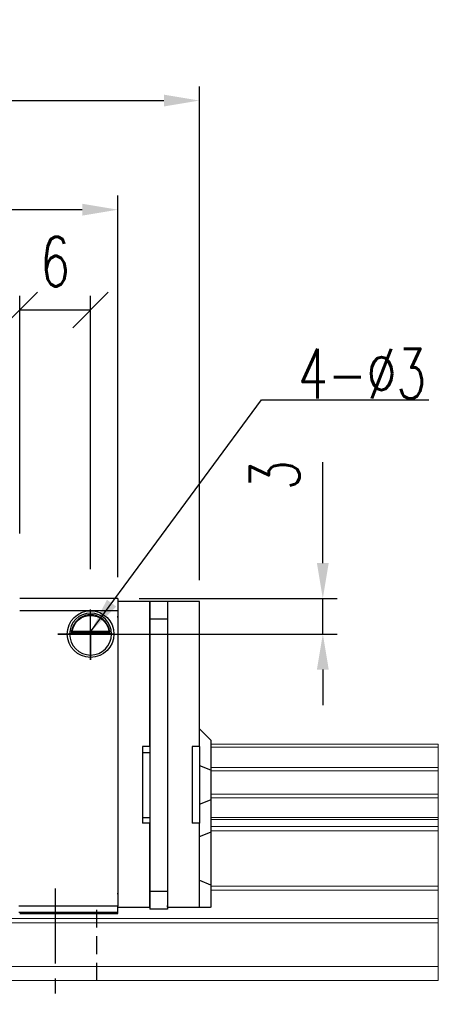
# Model space of a CAD drawing. Header units: millimetres. Extents: x 21 to 336, y 91 to 206.
# Tile 57 of 57: x 300 to 336, y 110 to 193. Entities that reach past the tile are written whole.
import ezdxf

# ---------------------------------------------------------------- set-up
doc = ezdxf.new("R2010")
doc.units = ezdxf.units.MM
doc.header["$PDSIZE"] = -1
doc.linetypes.add('CENTER', pattern=[10.16, 6.35, -1.27, 1.27, -1.27])
doc.linetypes.add('DASHED', pattern=[0.75, 0.5, -0.25])
for name, color, linetype in [('2', 7, 'Continuous'), ('CL', 1, 'CENTER'), ('DIM', 4, 'Continuous'), ('HID', 2, 'DASHED'), ('OUT', 3, 'Continuous')]:
    doc.layers.add(name, color=color, linetype=linetype)
doc.styles.add('DIM-7', font='SIMPLEX.shx', dxfattribs={"width": 0.7, "bigfont": 'chineset.shx'})
doc.dimstyles.new('CNS', dxfattribs={"dimtxt": 3.5, "dimasz": 2.5, "dimexe": 1, "dimexo": 1.5, "dimgap": 0.09, "dimtad": 0, "dimdsep": 46, "dimtxsty": 'DIM-7', "dimcen": 0.09, "dimclrd": 1, "dimclre": 1, "dimclrt": 4, "dimadec": 0, "dimazin": 0, "dimtfac": 1, "dimtix": 1, "dimtmove": 2, "dimatfit": 3, "dimfxl": 1, "dimtvp": 0.971429, "dimtolj": 1, "dimarcsym": 0})

# ---------------------------------------------------------------- blocks, each defined once
blk = doc.blocks.new('*D13')
at = {"layer": 'DEFPOINTS', "color": 0}
for p in [(232.563, 177.012), (232.563, 144.14), (308.163, 144.14)]:
    blk.add_point(p, dxfattribs=at)
at = {"layer": 'DIM', "color": 7, "lineweight": -2}
for p, q in [((232.563, 145.94), (232.563, 178.212)), ((308.163, 145.94), (308.163, 178.212)), ((305.163, 177.012), (235.563, 177.012))]:
    blk.add_line(p, q, dxfattribs=at)
at = {"layer": 'DIM', "color": 7}
for points in [[(235.563, 177.512), (235.563, 176.512), (232.563, 177.012)], [(305.163, 177.512), (305.163, 176.512), (308.163, 177.012)]]:
    blk.add_solid(points, dxfattribs=at)
at = {"layer": 'DIM', "color": 7, "insert": (270.363, 181.092), "char_height": 4.2, "attachment_point": 5, "style": 'DIM-7'}
blk.add_mtext('\\A1;75.6', dxfattribs=at)
blk = doc.blocks.new('_Oblique')
at = {"color": 0, "linetype": 'ByBlock', "lineweight": -2}
blk.add_line((-0.5, -0.5), (0.5, 0.5), dxfattribs=at)
blk = doc.blocks.new('*D14')
at = {"layer": 'DEFPOINTS', "color": 0}
for p in [(305.863, 168.54), (299.863, 147.84), (305.863, 144.833)]:
    blk.add_point(p, dxfattribs=at)
at = {"layer": 'DIM', "color": 7, "lineweight": -2}
for p, q in [((299.863, 149.64), (299.863, 169.74)), ((305.863, 146.633), (305.863, 169.74)), ((299.863, 168.54), (305.863, 168.54))]:
    blk.add_line(p, q, dxfattribs=at)
at = {"layer": 'DIM', "color": 7, "lineweight": -2, "xscale": 3, "yscale": 3, "zscale": 3, "rotation": 180}
blk.add_blockref('_Oblique', (299.863, 168.54), dxfattribs=at)
at = {"layer": 'DIM', "color": 7, "lineweight": -2, "xscale": 3, "yscale": 3, "zscale": 3}
blk.add_blockref('_Oblique', (305.863, 168.54), dxfattribs=at)
at = {"layer": 'DIM', "color": 7, "insert": (302.863, 172.62), "char_height": 4.2, "attachment_point": 5, "style": 'DIM-7'}
blk.add_mtext('\\A1;6', dxfattribs=at)
blk = doc.blocks.new('*D15')
at = {"layer": 'DEFPOINTS', "color": 0}
for p in [(308.163, 144.14), (305.863, 141.14), (325.51, 141.14)]:
    blk.add_point(p, dxfattribs=at)
at = {"layer": 'DIM', "color": 7, "lineweight": -2}
for p, q in [((325.51, 147.14), (325.51, 155.659)), ((309.963, 144.14), (326.71, 144.14)), ((325.51, 141.14), (325.51, 144.14)), ((307.663, 141.14), (326.71, 141.14)), ((325.51, 138.14), (325.51, 135.14))]:
    blk.add_line(p, q, dxfattribs=at)
at = {"layer": 'DIM', "color": 7}
for points in [[(325.01, 147.14), (326.01, 147.14), (325.51, 144.14)], [(325.01, 138.14), (326.01, 138.14), (325.51, 141.14)]]:
    blk.add_solid(points, dxfattribs=at)
at = {"layer": 'DIM', "color": 7, "insert": (321.43, 154.571), "char_height": 4.2, "attachment_point": 5, "rotation": 90, "style": 'DIM-7'}
blk.add_mtext('\\A1;3', dxfattribs=at)
blk = doc.blocks.new('*D7')
at = {"layer": 'DEFPOINTS', "color": 0}
for p in [(315.063, 186.239), (225.663, 143.89), (315.063, 143.89)]:
    blk.add_point(p, dxfattribs=at)
at = {"layer": 'DIM', "color": 7, "lineweight": -2}
for p, q in [((225.663, 145.69), (225.663, 187.439)), ((315.063, 145.69), (315.063, 187.439)), ((228.663, 186.239), (312.063, 186.239))]:
    blk.add_line(p, q, dxfattribs=at)
at = {"layer": 'DIM', "color": 7}
for points in [[(228.663, 186.739), (228.663, 185.739), (225.663, 186.239)], [(312.063, 186.739), (312.063, 185.739), (315.063, 186.239)]]:
    blk.add_solid(points, dxfattribs=at)
at = {"layer": 'DIM', "color": 7, "insert": (270.363, 190.319), "char_height": 4.2, "attachment_point": 5, "style": 'DIM-7'}
blk.add_mtext('\\A1;89.4', dxfattribs=at)

msp = doc.modelspace()

# ---------------------------------------------------------------- linework, layer by layer
at = {"layer": '2', "color": 0, "linetype": 'Continuous'}
for p, q in [((308.163, 144.14), (299.863, 144.14)), ((308.163, 144.14), (308.163, 143.14)), ((308.163, 143.89), (308.163, 143.744)), ((310.863, 143.89), (308.163, 143.89)), ((308.163, 143.84), (308.163, 142.64)), ((308.163, 143.744), (308.163, 142.537)), ((312.363, 143.89), (310.863, 143.89)), ((310.863, 143.89), (310.863, 142.39)), ((310.863, 143.744), (310.863, 143.89)), ((310.863, 142.537), (310.863, 143.744)), ((312.363, 143.89), (312.363, 143.744)), ((315.063, 143.89), (312.363, 143.89)), ((312.363, 143.89), (312.363, 142.39)), ((312.363, 143.744), (312.363, 142.537)), ((315.063, 143.744), (315.063, 143.89)), ((315.063, 142.537), (315.063, 143.744)), ((299.863, 143.14), (308.163, 143.14)), ((308.163, 143.14), (308.163, 118.14)), ((308.163, 142.536), (308.163, 142.64)), ((308.163, 142.537), (308.163, 142.183)), ((310.863, 142.183), (310.863, 142.537)), ((312.363, 142.39), (310.863, 142.39)), ((310.863, 142.39), (310.863, 119.39)), ((312.363, 142.537), (312.363, 142.183)), ((312.363, 142.39), (312.363, 119.39)), ((315.063, 142.183), (315.063, 142.537)), ((308.163, 142.183), (308.163, 119.597)), ((310.863, 131.64), (310.863, 142.183)), ((312.363, 142.183), (312.363, 119.597)), ((315.063, 131.64), (315.063, 142.183)), ((307.637, 141.19), (304.088, 141.19)), ((304.231, 141.323), (307.495, 141.323)), ((304.308, 141.39), (307.418, 141.39)), ((315.063, 133.14), (316.013, 132.19)), ((310.263, 131.64), (310.263, 125.14)), ((310.863, 131.64), (310.263, 131.64)), ((314.463, 131.64), (314.463, 125.14)), ((315.063, 131.64), (314.463, 131.64)), ((315.063, 131.64), (315.063, 125.14)), ((316.063, 132.14), (316.013, 132.19)), ((316.063, 129.636), (316.063, 132.14)), ((310.263, 131.14), (310.863, 131.14)), ((315.063, 130.03), (316.013, 129.656)), ((316.063, 129.636), (316.013, 129.656)), ((316.063, 127.144), (316.063, 129.636)), ((315.063, 126.75), (316.013, 127.124)), ((316.063, 127.144), (316.013, 127.124)), ((316.063, 124.409), (316.063, 127.144)), ((310.263, 125.64), (310.863, 125.64)), ((310.863, 125.14), (310.263, 125.14)), ((310.863, 119.597), (310.863, 125.14)), ((315.063, 125.14), (314.463, 125.14)), ((315.063, 119.597), (315.063, 125.14)), ((315.063, 124.015), (316.013, 124.389)), ((316.063, 124.409), (316.013, 124.389)), ((316.063, 119.93), (316.063, 124.409)), ((315.063, 120.344), (316.013, 119.951)), ((316.063, 119.93), (316.013, 119.951)), ((316.063, 118.04), (316.063, 119.93)), ((308.163, 119.597), (308.163, 119.244)), ((308.163, 119.14), (308.163, 119.244)), ((308.163, 119.244), (308.163, 118.187)), ((308.163, 119.14), (308.163, 118.14)), ((310.863, 119.244), (310.863, 119.597)), ((310.863, 119.39), (310.863, 117.89)), ((312.363, 119.39), (310.863, 119.39)), ((310.863, 118.187), (310.863, 119.244)), ((312.363, 119.597), (312.363, 119.244)), ((312.363, 119.39), (312.363, 117.89)), ((312.363, 119.244), (312.363, 118.187)), ((315.063, 119.244), (315.063, 119.597)), ((315.063, 118.187), (315.063, 119.244)), ((308.163, 118.14), (299.783, 118.14)), ((299.784, 117.64), (308.163, 117.64)), ((299.862, 117.505), (308.163, 117.505)), ((299.862, 117.505), (308.163, 117.505)), ((308.163, 118.04), (308.163, 118.187)), ((308.163, 117.64), (308.163, 118.14)), ((308.163, 118.04), (310.863, 118.04)), ((308.163, 117.505), (308.163, 117.64)), ((308.163, 117.505), (308.163, 117.64)), ((310.863, 118.04), (310.863, 118.187)), ((312.363, 117.89), (310.863, 117.89)), ((312.363, 118.04), (312.363, 118.187)), ((312.363, 118.04), (315.063, 118.04)), ((315.063, 118.04), (315.063, 118.187)), ((315.063, 118.04), (316.013, 118.04)), ((316.063, 118.04), (316.013, 118.04))]:
    msp.add_line(p, q, dxfattribs=at)
at = {"layer": '2', "color": 0, "linetype": 'Continuous', "extrusion": (0, 0, -1)}
for radius, start, end in [(1.975, 270, 90), (1.575, 9.1332, 90), (1.975, 90, 270), (1.575, 90, 170.8668)]:
    msp.add_arc((-305.863, 141.14), radius, start, end, dxfattribs=at)
at = {"layer": '2', "color": 0, "linetype": 'Continuous'}
for start, end in [(90, 270), (270, 90)]:
    msp.add_arc((305.863, 141.14), 1.775, start, end, dxfattribs=at)
for points, knots in [([(305.863, 142.771), (305.712, 142.771), (305.559, 142.748), (305.242, 142.651), (305.076, 142.568), (304.806, 142.369), (304.692, 142.259), (304.52, 142.039), (304.454, 141.932), (304.347, 141.718), (304.306, 141.608), (304.258, 141.442), (304.243, 141.379), (304.231, 141.323)], [0, 0, 0, 0, 0.183798, 0.183798, 0.410489, 0.410489, 0.600027, 0.600027, 0.749109, 0.749109, 0.899192, 0.899192, 1, 1, 1, 1]), ([(307.495, 141.323), (307.479, 141.399), (307.457, 141.489), (307.393, 141.678), (307.351, 141.78), (307.246, 141.976), (307.182, 142.072), (307.01, 142.284), (306.892, 142.394), (306.632, 142.575), (306.487, 142.647), (306.185, 142.745), (306.023, 142.771), (305.863, 142.771)], [0, 0, 0, 0, 0.137686, 0.137686, 0.275472, 0.275472, 0.412356, 0.412356, 0.606431, 0.606431, 0.804639, 0.804639, 1, 1, 1, 1])]:
    msp.add_open_spline(points, degree=3, knots=knots, dxfattribs=at)
for points in [[(304.308, 141.39), (304.282, 141.368), (304.257, 141.345), (304.231, 141.323)], [(307.495, 141.323), (307.469, 141.345), (307.443, 141.368), (307.418, 141.39)]]:
    msp.add_open_spline(points, degree=3, dxfattribs=at)
at = {"layer": 'CL', "color": 0}
msp.add_line((302.863, 119.64), (302.863, 109.84), dxfattribs=at)
at = {"layer": 'DIM', "color": 0}
for p, q in [((305.863, 138.96), (305.863, 143.226)), ((307.838, 141.14), (303.097, 141.14)), ((303.097, 141.14), (305.863, 141.14)), ((305.863, 141.14), (307.838, 141.14)), ((305.863, 141.14), (305.863, 138.96))]:
    msp.add_line(p, q, dxfattribs=at)
at = {"layer": 'HID', "color": 0, "ltscale": 3}
msp.add_line((306.363, 117.84), (306.363, 111.84), dxfattribs=at)
at = {"layer": 'OUT', "color": 0, "linetype": 'Continuous', "lineweight": 15}
for p, q in [((335.263, 131.833), (316.063, 131.833)), ((335.263, 131.577), (316.063, 131.577)), ((335.263, 131.84), (335.263, 111.84)), ((335.263, 129.867), (316.063, 129.867)), ((335.263, 129.573), (316.063, 129.573)), ((335.263, 127.592), (316.063, 127.592)), ((335.263, 127.298), (316.063, 127.298)), ((335.263, 125.618), (316.063, 125.618)), ((335.263, 125.453), (316.063, 125.453)), ((335.263, 124.859), (316.063, 124.859)), ((335.263, 124.506), (316.063, 124.506)), ((335.263, 119.84), (316.063, 119.84)), ((335.263, 119.487), (316.063, 119.487)), ((335.263, 116.733), (208.784, 116.733)), ((335.263, 117.087), (208.838, 117.087)), ((335.263, 113.04), (207.661, 113.04)), ((335.263, 111.84), (162.863, 111.84))]:
    msp.add_line(p, q, dxfattribs=at)

# ---------------------------------------------------------------- texts
at = {"layer": 'DIM', "color": 0, "insert": (323.426, 161.06), "char_height": 4.2, "attachment_point": 7, "style": 'DIM-7'}
msp.add_mtext('\\A1;4-%%C3', dxfattribs=at)

# ---------------------------------------------------------------- dimensions: what is measured, and where the dimension line sits
at = {"layer": 'DIM', "color": 0}
for base, p1, p2, override, picture, middle in [((315.063, 186.239), (225.663, 143.89), (315.063, 143.89), {"dimscale": 1.2, "dimclrd": 7, "dimclre": 7, "dimclrt": 7}, '*D7', (270.363, 190.319)), ((232.563, 177.012), (308.163, 144.14), (232.563, 144.14), {"dimscale": 1.2, "dimclrd": 7, "dimclre": 7, "dimclrt": 7}, '*D13', (270.363, 181.092)), ((305.863, 168.54), (299.863, 147.84), (305.863, 144.833), {"dimscale": 1.2, "dimblk1": 'Oblique', "dimblk2": 'Oblique', "dimsah": 1, "dimclrd": 7, "dimclre": 7, "dimclrt": 7}, '*D14', (302.863, 172.62))]:
    dim = msp.add_linear_dim(base=base, p1=p1, p2=p2, dimstyle='CNS', override=override, dxfattribs=at)
    dim.commit()
    dim.dimension.update_dxf_attribs({"geometry": picture, "text_midpoint": middle})
dim = msp.add_linear_dim(base=(325.51, 141.14), p1=(308.163, 144.14), p2=(305.863, 141.14), angle=90, dimstyle='CNS', override={"dimscale": 1.2, "dimclrd": 7, "dimclre": 7, "dimclrt": 7, "dimtmove": 0}, dxfattribs=at)
dim.commit()
dim.dimension.update_dxf_attribs({"geometry": '*D15', "text_midpoint": (325.51, 154.571), "dimtype": 160})

# ---------------------------------------------------------------- leaders
at = {"layer": 'DIM', "color": 0, "annotation_type": 0, "has_hookline": 1, "hookline_direction": 0, "text_width": 11.06}
msp.add_leader([(305.863, 141.333), (320.318, 160.952), (323.318, 160.952)], dimstyle='CNS', override={"dimscale": 1.2, "dimgap": 0.09, "dimtad": 1, "dimclrd": 7, "dimclre": 4}, dxfattribs=at)

doc.saveas('drawing.dxf')
